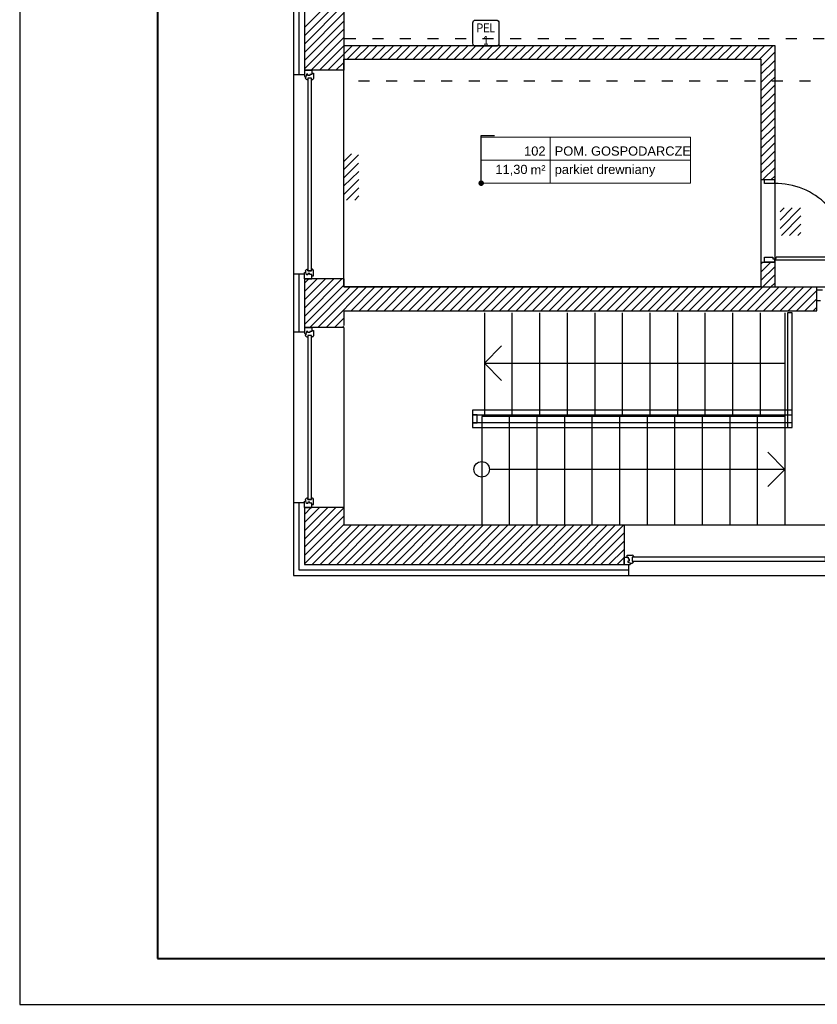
# Model space of a CAD drawing. Header units: millimetres. Extents: x 22250 to 51280, y -5012 to 7692.
# Tile 106 of 182: x 44401 to 45269, y -1898 to -827. Entities that reach past the tile are written whole.
import ezdxf
from ezdxf.enums import TextEntityAlignment as Align

# ---------------------------------------------------------------- set-up
doc = ezdxf.new("R2010")
doc.units = ezdxf.units.MM
doc.linetypes.add('ACAD_ISO03W100', pattern=[30, 12, -18])
doc.layers.add('E_podklad', color=252, linetype='Continuous')
doc.layers.add('IE_gniazda_PEL', color=94, linetype='Continuous')
doc.styles.add('ARIAL', font='arial.ttf')
doc.linetypes.add('BATTING', pattern='A,0.0001,-0.1,[134,ltypeshp.shx,S=0.1,R=0,X=-0.1,Y=0],-0.2,[134,ltypeshp.shx,S=0.1,R=180,X=0.1,Y=0],-0.1', length=0.4001)

# ---------------------------------------------------------------- blocks, each defined once
blk = doc.blocks.new('_Dot')
at = {"color": 0, "linetype": 'ByBlock', "lineweight": -2}
blk.add_line((-0.5, 0), (-1, 0), dxfattribs=at)
at = {"color": 0, "linetype": 'ByBlock', "const_width": 0.5}
blk.add_lwpolyline([(-0.25, 0, 1), (0.25, 0, 1)], format="xyb", close=True, dxfattribs=at)
blk = doc.blocks.new('*U197')
at = {"lineweight": 5}
for p, q in [((-75, -25), (-75, 25)), ((-75, 25), (0, 25)), ((0, 0), (0, 25)), ((0, 25), (152.7, 25)), ((152.7, 25), (152.7, -25)), ((-75, -25), (0, -25)), ((152.7, -25), (0, -25))]:
    blk.add_line(p, q, dxfattribs=at)
at = {"lineweight": 5, "ltscale": 18.5}
for p, q in [((0, 25), (0, -25)), ((-75, 0), (152.7, 0))]:
    blk.add_line(p, q, dxfattribs=at)
at = {"lineweight": 5, "ltscale": 18.5, "insert": (-5, -10.4), "char_height": 10, "attachment_point": 6, "style": 'ARIAL'}
blk.add_mtext('\\A1;m²', dxfattribs=at)
at = {"lineweight": 5, "style": 'ARIAL'}
blk.add_attdef('1NR', text='', height=10, dxfattribs=at).set_placement((-5, 5), align=Align.RIGHT)
blk.add_attdef('2POM', (5, 5), '', height=10, dxfattribs=at)
blk.add_attdef('4PL2', text='', height=10, dxfattribs=at).set_placement((-24.6, -5), align=Align.TOP_RIGHT)
blk.add_attdef('3POS', text='', height=10, dxfattribs=at).set_placement((5, -5), align=Align.TOP_LEFT)
blk = doc.blocks.new('PEL 1')
at = {"lineweight": 25}
blk.add_lwpolyline([(-17.5, 45), (17.5, 45, -0.414214), (22.5, 40), (22.5, 5, -0.414214), (17.5, 0), (-17.5, 0, -0.414214), (-22.5, 5), (-22.5, 40, -0.414214)], format="xyb", close=True, dxfattribs=at)
at = {"style": 'ARIAL', "width": 0.8}
for s, p in [('PEL', (0, 24.1)), ('1', (0, 2.8))]:
    blk.add_text(s, height=15, dxfattribs=at).set_placement(p, align=Align.CENTER)
blk = doc.blocks.new('*U965')
blk.add_lwpolyline([(-42, 0), (0, 0), (0, 42), (-42, 42)], close=True)
at = {"lineweight": 40}
blk.add_lwpolyline([(-39, 1), (-1, 1), (-1, 41), (-39, 41)], close=True, dxfattribs=at)

msp = doc.modelspace()

# ---------------------------------------------------------------- linework, layer by layer
at = {"layer": 'E_podklad', "ltscale": 2}
for p, q in [((44698.9, 71.4), (44698.9, -886.6)), ((44710.9, 59.4), (44710.9, -881.6)), ((44753.9, 16.4), (44753.9, -881.6)), ((44753.9, 16.4), (44753.9, -854.6)), ((44753.9, -854.6), (45222.9, -854.6)), ((44753.9, -854.6), (45222.9, -854.6)), ((45222.9, -854.6), (45222.9, -1000.6)), ((45222.9, -854.6), (45222.9, -1117.6)), ((44753.9, -869.6), (45207.9, -869.6)), ((44753.9, -869.6), (45207.9, -869.6)), ((44753.9, -1117.6), (44753.9, -869.6)), ((45207.9, -869.6), (45207.9, -1000.6)), ((45207.9, -869.6), (45207.9, -1117.6)), ((44710.9, -886.6), (44698.9, -886.6)), ((44698.9, -886.6), (44698.9, -1103.6)), ((44753.9, -881.6), (44710.9, -881.6)), ((44753.9, -1108.6), (44753.9, -881.6)), ((45207.9, -1000.6), (45222.9, -1000.6)), ((45207.9, -1090.6), (45207.9, -1117.6)), ((45207.9, -1090.6), (45222.9, -1090.6)), ((45222.9, -1090.6), (45222.9, -1117.6)), ((44710.9, -1103.6), (44698.9, -1103.6)), ((44698.9, -1103.6), (44698.9, -1166.6)), ((44753.9, -1108.6), (44710.9, -1108.6)), ((44710.9, -1108.6), (44710.9, -1161.6)), ((44753.9, -1108.6), (44753.9, -1117.6)), ((44753.9, -1117.6), (45268.9, -1117.6)), ((45207.9, -1117.6), (44753.9, -1117.6)), ((45222.9, -1117.6), (45531.9, -1117.6)), ((45268.9, -1143.6), (45268.9, -1117.6)), ((44753.9, -1143.6), (44753.9, -1159.6)), ((44753.9, -1143.6), (45268.9, -1143.6)), ((44906.9, -1145.6), (44906.9, -1258.6)), ((44936.9, -1145.6), (44936.9, -1258.6)), ((44966.9, -1145.6), (44966.9, -1258.6)), ((44996.9, -1145.6), (44996.9, -1258.6)), ((45026.9, -1145.6), (45026.9, -1258.6)), ((45056.9, -1145.6), (45056.9, -1258.6)), ((45086.9, -1145.6), (45086.9, -1258.6)), ((45116.9, -1145.6), (45116.9, -1258.6)), ((45146.9, -1145.6), (45146.9, -1258.6)), ((45176.9, -1145.6), (45176.9, -1258.6)), ((45206.9, -1145.6), (45206.9, -1258.6)), ((45233.9, -1145.6), (45233.9, -1376.6)), ((45241.9, -1145.6), (45236.9, -1145.6)), ((45236.9, -1145.6), (45236.9, -1270.6)), ((45241.9, -1270.6), (45241.9, -1145.6)), ((44710.9, -1166.6), (44698.9, -1166.6)), ((44698.9, -1166.6), (44698.9, -1352.6)), ((44753.9, -1161.6), (44710.9, -1161.6)), ((44753.9, -1161.6), (44753.9, -1357.6)), ((45241.9, -1251.6), (44893.9, -1251.6)), ((44893.9, -1251.6), (44893.9, -1256.6)), ((45241.9, -1256.6), (45241.9, -1251.6)), ((44898.9, -1256.6), (44893.9, -1256.6)), ((44893.9, -1256.6), (44893.9, -1265.6)), ((44893.9, -1256.6), (45241.9, -1256.6)), ((44898.9, -1265.6), (44898.9, -1256.6)), ((44903.9, -1258.6), (44903.9, -1376.6)), ((45233.9, -1258.6), (44903.9, -1258.6)), ((44933.9, -1258.6), (44933.9, -1376.6)), ((44933.9, -1258.6), (44933.9, -1376.6)), ((44963.9, -1258.6), (44963.9, -1376.6)), ((44993.9, -1258.6), (44993.9, -1376.6)), ((45023.9, -1258.6), (45023.9, -1376.6)), ((45053.9, -1258.6), (45053.9, -1376.6)), ((45083.9, -1258.6), (45083.9, -1376.6)), ((45113.9, -1258.6), (45113.9, -1376.6)), ((45143.9, -1258.6), (45143.9, -1376.6)), ((45173.9, -1258.6), (45173.9, -1376.6)), ((45203.9, -1258.6), (45203.9, -1376.6)), ((44893.9, -1265.6), (44898.9, -1265.6)), ((45241.9, -1265.6), (44893.9, -1265.6)), ((44893.9, -1265.6), (44893.9, -1270.6)), ((44893.9, -1270.6), (45241.9, -1270.6)), ((45236.9, -1270.6), (45241.9, -1270.6)), ((45241.9, -1270.6), (45241.9, -1265.6)), ((44710.9, -1352.6), (44698.9, -1352.6)), ((44698.9, -1352.6), (44698.9, -1431.6)), ((44753.9, -1357.6), (44710.9, -1357.6)), ((44710.9, -1357.6), (44710.9, -1419.6)), ((44753.9, -1357.6), (44753.9, -1376.6)), ((44753.9, -1376.6), (45058.9, -1376.6)), ((45058.9, -1376.6), (45058.9, -1419.6)), ((45058.9, -1376.6), (45286.9, -1376.6)), ((44710.9, -1419.6), (45058.9, -1419.6)), ((45063.9, -1419.6), (45063.9, -1431.6)), ((44698.9, -1431.6), (45063.9, -1431.6)), ((45063.9, -1431.6), (45281.9, -1431.6))]:
    msp.add_line(p, q, dxfattribs=at)
at = {"layer": 'E_podklad', "linetype": 'BATTING', "ltscale": 14}
for p, q in [((44704.9, 65.4), (44704.9, -886.6)), ((44704.9, -1103.6), (44704.9, -1166.6)), ((44704.9, -1352.6), (44704.9, -1425.6)), ((44704.9, -1425.6), (45063.9, -1425.6))]:
    msp.add_line(p, q, dxfattribs=at)
at = {"layer": 'E_podklad', "linetype": 'Continuous'}
for p, q in [((44710.9, -835.2), (44753.9, -792.2)), ((44710.9, -844.2), (44753.9, -801.2)), ((44710.9, -853.2), (44753.9, -810.2)), ((44710.9, -862.2), (44753.9, -819.2)), ((44710.9, -871.2), (44753.9, -828.2)), ((44710.9, -880.1), (44753.9, -837.1)), ((44718.4, -881.6), (44753.9, -846.1)), ((44727.4, -881.6), (44753.9, -855.1)), ((44753.9, -855.1), (44754.4, -854.6)), ((44753.9, -864.1), (44763.3, -854.6)), ((44757.3, -869.6), (44772.3, -854.6)), ((44766.3, -869.6), (44781.3, -854.6)), ((44775.3, -869.6), (44790.3, -854.6)), ((44784.3, -869.6), (44799.3, -854.6)), ((44793.2, -869.6), (44808.2, -854.6)), ((44802.2, -869.6), (44817.2, -854.6)), ((44811.2, -869.6), (44826.2, -854.6)), ((44820.2, -869.6), (44835.2, -854.6)), ((44829.2, -869.6), (44844.2, -854.6)), ((44838.1, -869.6), (44853.1, -854.6)), ((44847.1, -869.6), (44862.1, -854.6)), ((44856.1, -869.6), (44871.1, -854.6)), ((44865.1, -869.6), (44880.1, -854.6)), ((44874.1, -869.6), (44889.1, -854.6)), ((44883, -869.6), (44898, -854.6)), ((44892, -869.6), (44907, -854.6)), ((44901, -869.6), (44916, -854.6)), ((44910, -869.6), (44925, -854.6)), ((44919, -869.6), (44934, -854.6)), ((44927.9, -869.6), (44942.9, -854.6)), ((44936.9, -869.6), (44951.9, -854.6)), ((44945.9, -869.6), (44960.9, -854.6)), ((44954.9, -869.6), (44969.9, -854.6)), ((44963.9, -869.6), (44978.9, -854.6)), ((44972.8, -869.6), (44987.8, -854.6)), ((44981.8, -869.6), (44996.8, -854.6)), ((44990.8, -869.6), (45005.8, -854.6)), ((44999.8, -869.6), (45014.8, -854.6)), ((45008.8, -869.6), (45023.8, -854.6)), ((45017.7, -869.6), (45032.7, -854.6)), ((45026.7, -869.6), (45041.7, -854.6)), ((45035.7, -869.6), (45050.7, -854.6)), ((45044.7, -869.6), (45059.7, -854.6)), ((45053.7, -869.6), (45068.7, -854.6)), ((45062.6, -869.6), (45077.6, -854.6)), ((45071.6, -869.6), (45086.6, -854.6)), ((45080.6, -869.6), (45095.6, -854.6)), ((45089.6, -869.6), (45104.6, -854.6)), ((45098.6, -869.6), (45113.6, -854.6)), ((45107.5, -869.6), (45122.5, -854.6)), ((45116.5, -869.6), (45131.5, -854.6)), ((45125.5, -869.6), (45140.5, -854.6)), ((45134.5, -869.6), (45149.5, -854.6)), ((45143.5, -869.6), (45158.5, -854.6)), ((45152.4, -869.6), (45167.4, -854.6)), ((45161.4, -869.6), (45176.4, -854.6)), ((45170.4, -869.6), (45185.4, -854.6)), ((45179.4, -869.6), (45194.4, -854.6)), ((45188.4, -869.6), (45203.4, -854.6)), ((45197.3, -869.6), (45212.3, -854.6)), ((45206.3, -869.6), (45221.3, -854.6)), ((44736.3, -881.6), (44753.9, -864.1)), ((45207.9, -877.1), (45222.9, -862.1)), ((44745.3, -881.6), (44753.9, -873.1)), ((45207.9, -886), (45222.9, -871)), ((45209.3, -893.6), (45222.9, -880)), ((45218.2, -893.6), (45222.9, -889)), ((45207.9, -895), (45209.3, -893.6)), ((45207.9, -904), (45218.2, -893.6)), ((45207.9, -913), (45222.9, -898)), ((45207.9, -922), (45222.9, -907)), ((45207.9, -930.9), (45222.9, -915.9)), ((45207.9, -939.9), (45222.9, -924.9)), ((45207.9, -948.9), (45222.9, -933.9)), ((45207.9, -957.9), (45222.9, -942.9)), ((45207.9, -966.9), (45222.9, -951.9)), ((45207.9, -975.8), (45222.9, -960.8)), ((44753.4, -981.3), (44762.1, -972.6)), ((44753.5, -990.2), (44769.9, -973.8)), ((45207.9, -984.8), (45222.9, -969.8)), ((44753.6, -999.1), (44769.9, -982.7)), ((45207.9, -993.8), (45222.9, -978.8)), ((44753.6, -1008), (44770, -991.7)), ((45210, -1000.6), (45222.9, -987.8)), ((45219, -1000.6), (45222.9, -996.8)), ((44753.7, -1016.9), (44770, -1000.6)), ((44756.7, -1022.9), (44770.1, -1009.5)), ((44765.7, -1022.9), (44770.2, -1018.4)), ((45228.7, -1035.8), (45233, -1031.6)), ((45228.7, -1044.8), (45242, -1031.6)), ((45228.7, -1053.8), (45250.9, -1031.6)), ((45230.1, -1061.4), (45251.4, -1040.1)), ((45239, -1061.4), (45251.4, -1049.1)), ((45248, -1061.4), (45251.4, -1058.1)), ((45207.9, -1092.6), (45209.8, -1090.6)), ((45207.9, -1101.6), (45218.8, -1090.6)), ((45207.9, -1110.5), (45222.9, -1095.5)), ((44710.9, -1113.6), (44715.9, -1108.6)), ((44710.9, -1122.6), (44724.9, -1108.6)), ((44710.9, -1131.6), (44733.8, -1108.6)), ((44710.9, -1140.6), (44742.8, -1108.6)), ((44710.9, -1149.6), (44751.8, -1108.6)), ((45209.8, -1117.6), (45222.9, -1104.5)), ((45218.8, -1117.6), (45222.9, -1113.5)), ((44710.9, -1158.5), (44753.9, -1115.5)), ((44716.8, -1161.6), (44760.8, -1117.6)), ((44725.7, -1161.6), (44769.7, -1117.6)), ((44734.7, -1161.6), (44778.7, -1117.6)), ((44761.7, -1143.6), (44787.7, -1117.6)), ((44770.7, -1143.6), (44796.7, -1117.6)), ((44779.7, -1143.6), (44805.7, -1117.6)), ((44788.6, -1143.6), (44814.6, -1117.6)), ((44797.6, -1143.6), (44823.6, -1117.6)), ((44806.6, -1143.6), (44832.6, -1117.6)), ((44815.6, -1143.6), (44841.6, -1117.6)), ((44824.6, -1143.6), (44850.6, -1117.6)), ((44833.5, -1143.6), (44859.5, -1117.6)), ((44842.5, -1143.6), (44868.5, -1117.6)), ((44851.5, -1143.6), (44877.5, -1117.6)), ((44860.5, -1143.6), (44886.5, -1117.6)), ((44869.5, -1143.6), (44895.5, -1117.6)), ((44878.4, -1143.6), (44904.4, -1117.6)), ((44887.4, -1143.6), (44913.4, -1117.6)), ((44896.4, -1143.6), (44922.4, -1117.6)), ((44905.4, -1143.6), (44931.4, -1117.6)), ((44914.4, -1143.6), (44940.4, -1117.6)), ((44923.3, -1143.6), (44949.3, -1117.6)), ((44932.3, -1143.6), (44958.3, -1117.6)), ((44941.3, -1143.6), (44967.3, -1117.6)), ((44950.3, -1143.6), (44976.3, -1117.6)), ((44959.3, -1143.6), (44985.3, -1117.6)), ((44968.2, -1143.6), (44994.2, -1117.6)), ((44977.2, -1143.6), (45003.2, -1117.6)), ((44986.2, -1143.6), (45012.2, -1117.6)), ((44995.2, -1143.6), (45021.2, -1117.6)), ((45004.2, -1143.6), (45030.2, -1117.6)), ((45013.1, -1143.6), (45039.1, -1117.6)), ((45022.1, -1143.6), (45048.1, -1117.6)), ((45031.1, -1143.6), (45057.1, -1117.6)), ((45040.1, -1143.6), (45066.1, -1117.6)), ((45049.1, -1143.6), (45075.1, -1117.6)), ((45058, -1143.6), (45084, -1117.6)), ((45067, -1143.6), (45093, -1117.6)), ((45076, -1143.6), (45102, -1117.6)), ((45085, -1143.6), (45111, -1117.6)), ((45094, -1143.6), (45120, -1117.6)), ((45103, -1143.6), (45129, -1117.6)), ((45111.9, -1143.6), (45137.9, -1117.6)), ((45120.9, -1143.6), (45146.9, -1117.6)), ((45129.9, -1143.6), (45155.9, -1117.6)), ((45138.9, -1143.6), (45164.9, -1117.6)), ((45147.9, -1143.6), (45173.9, -1117.6)), ((45156.8, -1143.6), (45182.8, -1117.6)), ((45165.8, -1143.6), (45191.8, -1117.6)), ((45174.8, -1143.6), (45200.8, -1117.6)), ((45183.8, -1143.6), (45209.8, -1117.6)), ((45192.8, -1143.6), (45218.8, -1117.6)), ((45201.7, -1143.6), (45227.7, -1117.6)), ((45210.7, -1143.6), (45236.7, -1117.6)), ((45219.7, -1143.6), (45245.7, -1117.6)), ((45228.7, -1143.6), (45254.7, -1117.6)), ((45237.7, -1143.6), (45263.7, -1117.6)), ((45246.6, -1143.6), (45268.9, -1121.4)), ((45255.6, -1143.6), (45268.9, -1130.4)), ((45264.6, -1143.6), (45268.9, -1139.4)), ((44743.7, -1161.6), (44753.9, -1151.5)), ((44752.7, -1161.6), (44753.9, -1160.4)), ((44710.9, -1365.1), (44718.3, -1357.6)), ((44710.9, -1374.1), (44727.3, -1357.6)), ((44710.9, -1383), (44736.3, -1357.6)), ((44710.9, -1392), (44745.3, -1357.6)), ((44710.9, -1401), (44753.9, -1358)), ((44710.9, -1410), (44753.9, -1367)), ((44710.9, -1419), (44753.9, -1376)), ((44719.2, -1419.6), (44762.2, -1376.6)), ((44728.2, -1419.6), (44771.2, -1376.6)), ((44737.1, -1419.6), (44780.1, -1376.6)), ((44746.1, -1419.6), (44789.1, -1376.6)), ((44755.1, -1419.6), (44798.1, -1376.6)), ((44764.1, -1419.6), (44807.1, -1376.6)), ((44773.1, -1419.6), (44816.1, -1376.6)), ((44782, -1419.6), (44825, -1376.6)), ((44791, -1419.6), (44834, -1376.6)), ((44800, -1419.6), (44843, -1376.6)), ((44809, -1419.6), (44852, -1376.6)), ((44818, -1419.6), (44861, -1376.6)), ((44827, -1419.6), (44870, -1376.6)), ((44835.9, -1419.6), (44878.9, -1376.6)), ((44844.9, -1419.6), (44887.9, -1376.6)), ((44853.9, -1419.6), (44896.9, -1376.6)), ((44862.9, -1419.6), (44905.9, -1376.6)), ((44871.9, -1419.6), (44914.9, -1376.6)), ((44880.8, -1419.6), (44923.8, -1376.6)), ((44889.8, -1419.6), (44932.8, -1376.6)), ((44898.8, -1419.6), (44941.8, -1376.6)), ((44907.8, -1419.6), (44950.8, -1376.6)), ((44916.8, -1419.6), (44959.8, -1376.6)), ((44925.7, -1419.6), (44968.7, -1376.6)), ((44934.7, -1419.6), (44977.7, -1376.6)), ((44943.7, -1419.6), (44986.7, -1376.6)), ((44952.7, -1419.6), (44995.7, -1376.6)), ((44961.7, -1419.6), (45004.7, -1376.6)), ((44970.6, -1419.6), (45013.6, -1376.6)), ((44979.6, -1419.6), (45022.6, -1376.6)), ((44988.6, -1419.6), (45031.6, -1376.6)), ((44997.6, -1419.6), (45040.6, -1376.6)), ((45006.6, -1419.6), (45049.6, -1376.6)), ((45015.5, -1419.6), (45058.5, -1376.6)), ((45024.5, -1419.6), (45058.9, -1385.3)), ((45033.5, -1419.6), (45058.9, -1394.3)), ((45042.5, -1419.6), (45058.9, -1403.2)), ((45051.5, -1419.6), (45058.9, -1412.2))]:
    msp.add_line(p, q, dxfattribs=at)
at = {"layer": 'E_podklad', "linetype": 'ACAD_ISO03W100'}
for p, q in [((45546.9, -847.6), (44753.9, -847.6)), ((45531.9, -893.6), (44753.9, -893.6))]:
    msp.add_line(p, q, dxfattribs=at)
at = {"layer": 'E_podklad'}
for p, q in [((44710.9, -881.6), (44718.9, -881.6)), ((44710.9, -881.6), (44710.9, -888.3)), ((44710.9, -881.6), (44718.9, -881.6)), ((44710.9, -888.3), (44712.4, -888.9)), ((44712.4, -889.7), (44711.9, -889.6)), ((44713.3, -885.9), (44712.4, -888.9)), ((44712.4, -888.9), (44712.4, -889.7)), ((44714.6, -885.9), (44713.3, -885.9)), ((44714.6, -887.2), (44714.6, -885.9)), ((44716.9, -887.2), (44714.6, -887.2)), ((44718.9, -886.2), (44716.9, -886.2)), ((44716.9, -886.2), (44716.9, -887.2)), ((44718.9, -881.6), (44718.9, -884.8)), ((44718.9, -884.8), (44720.8, -884.8)), ((44718.9, -884.8), (44718.9, -886.2)), ((44720.8, -884.8), (44720.8, -890.7)), ((44718.8, -890.4), (44714.5, -890.4)), ((44714.5, -890.4), (44714.5, -892)), ((44718.8, -892), (44718.8, -890.4)), ((44719.9, -892), (44718.8, -892)), ((45220.7, -1085.3), (45220.7, -1087)), ((45220.7, -1087), (45222.5, -1087)), ((45223, -1086.7), (45224.4, -1086.7)), ((45224.4, -1086.7), (45224.4, -1085.3)), ((44710.9, -1101.9), (44712.4, -1101.4)), ((44710.9, -1108.6), (44710.9, -1101.9)), ((44712.4, -1100.5), (44711.9, -1100.6)), ((44712.4, -1101.4), (44712.4, -1100.5)), ((44713.3, -1104.4), (44712.4, -1101.4)), ((44714.5, -1099.9), (44714.5, -1098.2)), ((44718.8, -1099.9), (44714.5, -1099.9)), ((44716.9, -1103), (44714.6, -1103)), ((44714.6, -1103), (44714.6, -1104.4)), ((44716.9, -1104), (44716.9, -1103)), ((44719.9, -1098.3), (44718.8, -1098.3)), ((44718.8, -1098.3), (44718.8, -1099.9)), ((44720.8, -1105.4), (44720.8, -1099.6)), ((44710.9, -1108.6), (44718.9, -1108.6)), ((44714.6, -1104.4), (44713.3, -1104.4)), ((44718.9, -1104), (44716.9, -1104)), ((44718.9, -1105.4), (44718.9, -1104)), ((44718.9, -1108.6), (44718.9, -1105.4)), ((44718.9, -1105.4), (44720.8, -1105.4)), ((44710.9, -1161.6), (44718.9, -1161.6)), ((44710.9, -1161.6), (44710.9, -1168.3)), ((44710.9, -1161.6), (44718.9, -1161.6)), ((44710.9, -1168.3), (44712.4, -1168.9)), ((44713.3, -1165.9), (44712.4, -1168.9)), ((44714.6, -1165.9), (44713.3, -1165.9)), ((44714.6, -1167.2), (44714.6, -1165.9)), ((44716.9, -1167.2), (44714.6, -1167.2)), ((44718.9, -1166.2), (44716.9, -1166.2)), ((44716.9, -1166.2), (44716.9, -1167.2)), ((44718.9, -1161.6), (44718.9, -1164.8)), ((44718.9, -1164.8), (44720.8, -1164.8)), ((44718.9, -1164.8), (44718.9, -1166.2)), ((44720.8, -1164.8), (44720.8, -1170.7)), ((44712.4, -1169.7), (44711.9, -1169.6)), ((44712.4, -1168.9), (44712.4, -1169.7)), ((44718.8, -1170.4), (44714.5, -1170.4)), ((44714.5, -1170.4), (44714.5, -1172)), ((44718.8, -1172), (44718.8, -1170.4)), ((44719.9, -1172), (44718.8, -1172)), ((44906.9, -1200.6), (44925.4, -1181.8)), ((44906.9, -1200.6), (44925.4, -1219.4)), ((44906.9, -1200.6), (45233.9, -1200.6)), ((45233.9, -1316.1), (45215.3, -1297.3)), ((45233.9, -1316.1), (44912.3, -1316.1)), ((45233.9, -1316.1), (45215.3, -1334.9)), ((44710.9, -1350.9), (44712.4, -1350.4)), ((44712.4, -1349.5), (44711.9, -1349.6)), ((44712.4, -1350.4), (44712.4, -1349.5)), ((44713.3, -1353.4), (44712.4, -1350.4)), ((44714.5, -1348.9), (44714.5, -1347.2)), ((44718.8, -1348.9), (44714.5, -1348.9)), ((44719.9, -1347.3), (44718.8, -1347.3)), ((44718.8, -1347.3), (44718.8, -1348.9)), ((44720.8, -1354.4), (44720.8, -1348.6)), ((44710.9, -1357.6), (44710.9, -1350.9)), ((44710.9, -1357.6), (44718.9, -1357.6)), ((44714.6, -1353.4), (44713.3, -1353.4)), ((44716.9, -1352), (44714.6, -1352)), ((44714.6, -1352), (44714.6, -1353.4)), ((44716.9, -1353), (44716.9, -1352)), ((44718.9, -1353), (44716.9, -1353)), ((44718.9, -1354.4), (44718.9, -1353)), ((44718.9, -1357.6), (44718.9, -1354.4)), ((44718.9, -1354.4), (44720.8, -1354.4)), ((45058.9, -1419.6), (45058.9, -1411.6)), ((45058.9, -1419.6), (45058.9, -1411.6)), ((45058.9, -1411.6), (45062.1, -1411.6)), ((45062.1, -1411.6), (45062.1, -1409.7)), ((45062.1, -1409.7), (45067.9, -1409.7)), ((45062.1, -1411.6), (45063.5, -1411.6)), ((45063.5, -1411.6), (45063.5, -1413.6)), ((45063.5, -1413.6), (45064.5, -1413.6)), ((45064.5, -1413.6), (45064.5, -1415.9)), ((45069.2, -1411.6), (45067.6, -1411.6)), ((45067.6, -1411.6), (45067.6, -1416)), ((45069.2, -1410.6), (45069.2, -1411.6)), ((45058.9, -1419.6), (45065.6, -1419.6)), ((45064.5, -1415.9), (45063.1, -1415.9)), ((45063.1, -1415.9), (45063.1, -1417.2)), ((45063.1, -1417.2), (45066.1, -1418.1)), ((45065.6, -1419.6), (45066.1, -1418.1)), ((45066.1, -1418.1), (45067, -1418.1)), ((45067, -1418.1), (45066.9, -1418.6)), ((45067.6, -1416), (45069.3, -1416))]:
    msp.add_line(p, q, dxfattribs=at)
at = {"layer": 'E_podklad', "linetype": 'ByBlock', "lineweight": -2}
for p, q in [((44903.4, -998.6), (44903.4, -952.6)), ((44903.4, -952.6), (44917.9, -952.6))]:
    msp.add_line(p, q, dxfattribs=at)
at = {"layer": 'E_podklad', "lineweight": 5}
for p, q in [((44903.4, -1004.6), (44903.4, -954.6)), ((44903.4, -954.6), (44978.4, -954.6)), ((44978.4, -979.6), (44978.4, -954.6)), ((44978.4, -954.6), (45131.1, -954.6)), ((45131.1, -954.6), (45131.1, -1004.6)), ((44903.4, -1004.6), (44978.4, -1004.6)), ((45131.1, -1004.6), (44978.4, -1004.6))]:
    msp.add_line(p, q, dxfattribs=at)
at = {"layer": 'E_podklad', "lineweight": 5, "ltscale": 18.5}
for p, q in [((44978.4, -954.6), (44978.4, -1004.6)), ((44903.4, -979.6), (45131.1, -979.6))]:
    msp.add_line(p, q, dxfattribs=at)
at = {"layer": 'E_podklad'}
for points in [[(44714.5, -890.4), (44714.5, -1099.9), (44718.8, -1099.9), (44718.8, -890.4)], [(44714.5, -1170.4), (44714.5, -1348.9), (44718.8, -1348.9), (44718.8, -1170.4)], [(45067.6, -1416), (45278.1, -1416), (45278.1, -1411.6), (45067.6, -1411.6)]]:
    msp.add_lwpolyline(points, close=True, dxfattribs=at)
for points in [[(45211.8, -1000.6), (45222.5, -1000.6), (45222.5, -1004.8), (45211.8, -1004.8), (45211.8, -1000.6)], [(45211.8, -1085.3), (45220.7, -1085.3)], [(45222.5, -1087), (45222.5, -1090.6), (45211.8, -1090.6), (45211.8, -1085.3)], [(45223, -1088.1), (45303.5, -1088.1), (45303.5, -1085.3), (45224.4, -1085.3)], [(45223, -1086.7), (45223, -1088.1)], [(45272.8, -1132.5), (45268.9, -1132.5), (45268.9, -1120.6), (45274.8, -1120.6)]]:
    msp.add_lwpolyline(points, dxfattribs=at)
msp.add_circle((44903.9, -1316.1), 8.43, dxfattribs=at)
for centre, radius, start, end in [((44714.4, -889.5), 2.51, 183.1895, 273.1895), ((44719.3, -890.6), 1.5, 294.3146, 356.6447), ((45223, -1085.3), 80.5, 359.9989, 90.3548), ((44714.4, -1100.8), 2.51, 86.8105, 176.8105), ((44719.3, -1099.7), 1.5, 3.3553, 65.6854), ((44714.4, -1169.5), 2.51, 183.1895, 273.1895), ((44719.3, -1170.6), 1.5, 294.3146, 356.6447), ((44714.4, -1349.8), 2.51, 86.8105, 176.8105), ((44719.3, -1348.7), 1.5, 3.3553, 65.6854), ((45067.8, -1411.2), 1.5, 24.3146, 86.6447), ((45066.7, -1416.1), 2.51, 273.1895, 3.1895)]:
    msp.add_arc(centre, radius, start, end, dxfattribs=at)

# ---------------------------------------------------------------- block references
at = {"xscale": 50, "yscale": 50, "zscale": 50}
msp.add_blockref('*U965', (46501, -1898.5), dxfattribs=at)
at = {"layer": 'E_podklad'}
msp.add_blockref('*U197', (44978.4, -979.6), dxfattribs=at).add_auto_attribs({'1NR': '102', '2POM': 'POM. GOSPODARCZE', '3POS': 'parkiet drewniany', '4PL2': '11,30'})
at = {"layer": 'E_podklad', "xscale": 6, "yscale": 6, "zscale": 6, "rotation": 270.000000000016}
msp.add_blockref('_Dot', (44903.4, -1004.6), dxfattribs=at)
at = {"layer": 'IE_gniazda_PEL', "xscale": 0.6336881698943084, "yscale": 0.6336881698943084, "zscale": 0.6336881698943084}
msp.add_blockref('PEL 1', (44908.5, -855.5), dxfattribs=at)

# ---------------------------------------------------------------- texts
at = {"layer": 'E_podklad', "lineweight": 5, "ltscale": 18.5, "insert": (44973.4, -990), "char_height": 10, "attachment_point": 6, "style": 'ARIAL'}
msp.add_mtext('\\A1;m²', dxfattribs=at)

doc.saveas('drawing.dxf')
